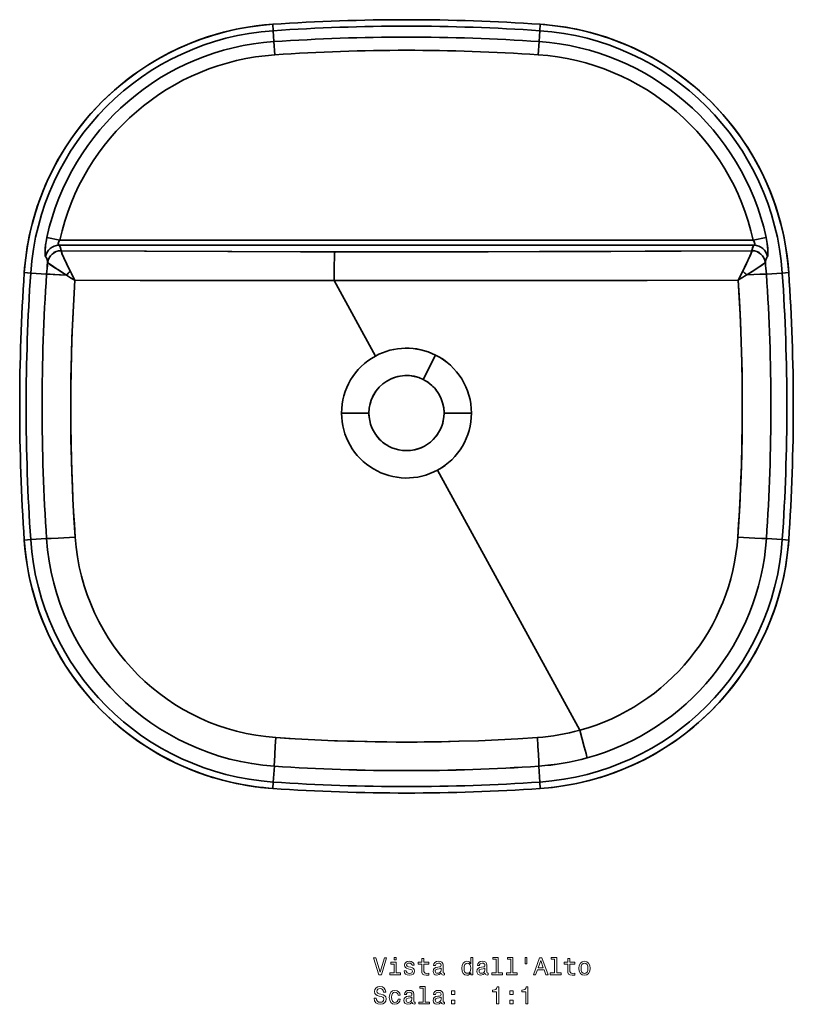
# Model space of a CAD drawing. Extents: x 365 to 1744, y 69 to 1270.
# Tile 1 of 3: x 365 to 824, y 69 to 654. Entities that reach past the tile are written whole.
import ezdxf

# ---------------------------------------------------------------- set-up
doc = ezdxf.new("R2010")
doc.units = 0

msp = doc.modelspace()

# ---------------------------------------------------------------- linework, layer by layer
at = {"color": 7, "lineweight": 35, "ltscale": 0.096033}
for p, q in [((514.91, 651.5), (515.17, 647.67)), ((514.91, 651.5), (515.17, 647.67)), ((673.85, 651.5), (673.59, 647.67)), ((673.85, 651.5), (673.59, 647.67)), ((367.25, 503.84), (371.08, 503.58)), ((367.25, 503.84), (371.08, 503.58)), ((821.51, 503.84), (817.68, 503.58)), ((821.51, 503.84), (817.68, 503.58)), ((367.25, 344.9), (371.08, 345.16)), ((367.25, 344.9), (371.08, 345.16)), ((821.51, 344.9), (817.68, 345.16)), ((821.51, 344.9), (817.68, 345.16)), ((514.91, 197.24), (515.17, 201.07)), ((514.91, 197.24), (515.17, 201.07)), ((673.85, 197.24), (673.59, 201.07)), ((673.85, 197.24), (673.59, 201.07))]:
    msp.add_line(p, q, dxfattribs=at)
at = {"color": 7, "lineweight": 35, "ltscale": 0.163015}
for p, q in [((515.59, 641.16), (515.17, 647.67)), ((673.59, 647.67), (673.12, 641.16))]:
    msp.add_line(p, q, dxfattribs=at)
at = {"color": 7, "lineweight": 35, "ltscale": 0.163019}
msp.add_line((515.59, 641.16), (515.17, 647.67), dxfattribs=at)
at = {"color": 7, "lineweight": 35, "ltscale": 0.16302}
msp.add_line((673.12, 641.16), (673.59, 647.67), dxfattribs=at)
at = {"color": 7, "lineweight": 35, "ltscale": 0.195918}
for p, q in [((516.12, 633.34), (515.59, 641.16)), ((673.12, 641.16), (672.59, 633.34)), ((380.68, 524.8), (388.34, 523.12)), ((380.68, 524.8), (388.34, 523.12))]:
    msp.add_line(p, q, dxfattribs=at)
at = {"color": 7, "lineweight": 35, "ltscale": 0.195919}
for p, q in [((516.13, 633.34), (515.59, 641.16)), ((673.12, 641.16), (672.59, 633.34))]:
    msp.add_line(p, q, dxfattribs=at)
at = {"color": 7, "lineweight": 35, "ltscale": 0.025804}
for p, q in [((388.34, 523.12), (389.37, 523.12)), ((389.37, 523.12), (388.34, 523.12))]:
    msp.add_line(p, q, dxfattribs=at)
at = {"color": 7, "lineweight": 35}
for p, q in [((389.37, 523.12), (799.39, 523.12)), ((799.39, 523.12), (389.37, 523.12)), ((388.49, 520.13), (800.26, 520.13)), ((388.49, 520.13), (800.26, 520.13)), ((551.31, 499.2), (575.88, 454.24)), ((575.88, 454.24), (551.31, 499.2)), ((612.88, 386.5), (697.37, 231.84)), ((697.37, 231.84), (612.88, 386.5))]:
    msp.add_line(p, q, dxfattribs=at)
at = {"color": 7, "lineweight": 35, "ltscale": 0.025806}
for p, q in [((799.39, 523.12), (800.42, 523.12)), ((800.42, 523.12), (799.39, 523.12))]:
    msp.add_line(p, q, dxfattribs=at)
at = {"color": 7, "lineweight": 35, "ltscale": 0.195917}
for p, q in [((808.08, 524.8), (800.42, 523.12)), ((800.42, 523.12), (808.08, 524.8))]:
    msp.add_line(p, q, dxfattribs=at)
at = {"color": 7, "lineweight": 35, "ltscale": 0.016592}
for p, q in [((387.83, 520.13), (388.49, 520.13)), ((387.83, 520.13), (388.49, 520.13)), ((800.26, 520.13), (800.93, 520.13)), ((800.26, 520.13), (800.93, 520.13))]:
    msp.add_line(p, q, dxfattribs=at)
at = {"color": 7, "lineweight": 35, "ltscale": 0.000635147}
msp.add_line((389.09, 516.92), (389.1, 516.89), dxfattribs=at)
msp.add_line((389.09, 516.92), (389.1, 516.89), dxfattribs=at)
at = {"color": 7, "lineweight": 35, "ltscale": 0.000634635}
for p, q in [((799.66, 516.89), (799.67, 516.92)), ((799.67, 516.92), (799.66, 516.89))]:
    msp.add_line(p, q, dxfattribs=at)
at = {"color": 7, "lineweight": 35, "ltscale": 0.236217}
for p, q in [((371.08, 503.58), (380.51, 502.9)), ((380.51, 502.9), (371.08, 503.58))]:
    msp.add_line(p, q, dxfattribs=at)
at = {"color": 7, "lineweight": 35, "ltscale": 0.236216}
msp.add_line((808.25, 502.97), (817.68, 503.58), dxfattribs=at)
msp.add_line((808.25, 502.97), (817.68, 503.58), dxfattribs=at)
at = {"color": 7, "lineweight": 35, "ltscale": 0.406746}
for p, q in [((611.64, 454.89), (604.36, 440.34)), ((611.64, 454.89), (604.36, 440.34)), ((632.97, 420.37), (616.7, 420.37)), ((632.97, 420.37), (616.7, 420.37))]:
    msp.add_line(p, q, dxfattribs=at)
at = {"color": 7, "lineweight": 35, "ltscale": 0.038769}
msp.add_line((611, 453.62), (610.31, 452.23), dxfattribs=at)
at = {"color": 7, "lineweight": 35, "ltscale": 0.03877}
msp.add_line((611, 453.62), (610.31, 452.23), dxfattribs=at)
at = {"color": 7, "lineweight": 35, "ltscale": 0.406744}
msp.add_line((555.78, 420.37), (572.05, 420.37), dxfattribs=at)
msp.add_line((555.78, 420.37), (572.05, 420.37), dxfattribs=at)
at = {"color": 7, "lineweight": 35, "ltscale": 0.23633}
msp.add_line((380.51, 345.77), (371.08, 345.16), dxfattribs=at)
at = {"color": 7, "lineweight": 35, "ltscale": 0.236332}
for p, q in [((380.51, 345.77), (371.08, 345.16)), ((817.68, 345.16), (808.25, 345.84))]:
    msp.add_line(p, q, dxfattribs=at)
at = {"color": 7, "lineweight": 35, "ltscale": 0.236329}
msp.add_line((808.25, 345.84), (817.68, 345.16), dxfattribs=at)
at = {"color": 7, "lineweight": 35, "ltscale": 0.236418}
for p, q in [((515.85, 210.5), (515.17, 201.07)), ((515.17, 201.07), (515.85, 210.5))]:
    msp.add_line(p, q, dxfattribs=at)
at = {"color": 7, "lineweight": 35, "ltscale": 0.236417}
msp.add_line((672.98, 210.51), (673.59, 201.07), dxfattribs=at)
msp.add_line((672.98, 210.51), (673.59, 201.07), dxfattribs=at)
at = {"color": 7, "lineweight": 35}
for points in [[(514.91, 651.5), (509.99, 651.09), (505.08, 650.52), (500.19, 649.8), (495.33, 648.93), (490.5, 647.91), (485.7, 646.74), (480.94, 645.42), (476.22, 643.96), (471.55, 642.35), (466.93, 640.59), (462.37, 638.69), (457.88, 636.65), (453.44, 634.47), (449.08, 632.16), (444.79, 629.71), (440.58, 627.12), (436.45, 624.41), (432.41, 621.57), (428.46, 618.61), (424.6, 615.52), (420.84, 612.32), (417.18, 609), (413.63, 605.57), (410.18, 602.03), (406.85, 598.38), (403.63, 594.63), (400.53, 590.79), (397.55, 586.85), (394.69, 582.82), (391.97, 578.7), (389.37, 574.5), (386.9, 570.22), (384.57, 565.87), (382.37, 561.45), (380.31, 556.96), (378.39, 552.4), (376.62, 547.79), (374.99, 543.13), (373.5, 538.42), (372.17, 533.67), (370.98, 528.87), (369.94, 524.04), (369.05, 519.19), (368.31, 514.3), (367.73, 509.4), (367.46, 506.62), (367.25, 503.84)], [(821.51, 503.84), (821.1, 508.76), (820.53, 513.67), (819.81, 518.56), (818.94, 523.42), (817.92, 528.25), (816.75, 533.05), (815.43, 537.81), (813.97, 542.53), (812.36, 547.2), (810.6, 551.82), (808.7, 556.37), (806.66, 560.87), (804.48, 565.31), (802.17, 569.67), (799.71, 573.96), (797.13, 578.17), (794.42, 582.3), (791.58, 586.34), (788.62, 590.29), (785.53, 594.15), (782.33, 597.91), (779.01, 601.57), (775.58, 605.12), (772.04, 608.57), (768.39, 611.9), (764.64, 615.12), (760.8, 618.22), (756.86, 621.2), (752.83, 624.05), (748.71, 626.78), (744.51, 629.38), (740.23, 631.85), (735.88, 634.18), (731.45, 636.38), (726.96, 638.44), (722.41, 640.35), (717.8, 642.13), (713.14, 643.76), (708.43, 645.24), (703.68, 646.58), (698.88, 647.77), (694.05, 648.81), (689.2, 649.7), (684.31, 650.44), (679.41, 651.02), (676.63, 651.29), (673.85, 651.5)], [(379.94, 513.26), (379.87, 513.38), (379.76, 513.85), (379.68, 514.52), (379.64, 515.36), (379.66, 517.13), (379.8, 519.16), (379.96, 520.67), (380.19, 522.22), (380.68, 524.8)], [(380.68, 524.8), (380.22, 522.42), (379.89, 520.04), (379.75, 518.56), (379.66, 517.11), (379.64, 515.96), (379.66, 514.88), (379.7, 514.27), (379.77, 513.75), (379.87, 513.37), (379.94, 513.26)], [(388.34, 523.12), (388.02, 522.69), (387.76, 522.23), (387.61, 521.88), (387.51, 521.52), (387.45, 520.98), (387.5, 520.54), (387.64, 520.26), (387.83, 520.13)], [(388.34, 523.12), (387.88, 522.44), (387.58, 521.77), (387.45, 521.14), (387.47, 520.67), (387.59, 520.33), (387.68, 520.21), (387.83, 520.13)], [(800.93, 520.13), (801.09, 520.23), (801.22, 520.43), (801.29, 520.73), (801.3, 521.17), (801.21, 521.66), (801.02, 522.18), (800.75, 522.66), (800.42, 523.12)], [(800.93, 520.13), (801.04, 520.18), (801.13, 520.28), (801.27, 520.6), (801.31, 521.04), (801.26, 521.47), (801.12, 521.93), (800.9, 522.41), (800.68, 522.76), (800.42, 523.12)], [(808.08, 524.8), (808.54, 522.4), (808.87, 520.04), (809.04, 518.13), (809.12, 516.37), (809.1, 514.87), (809.04, 514.15), (808.96, 513.61), (808.87, 513.33), (808.81, 513.26)], [(808.81, 513.26), (808.88, 513.37), (809, 513.81), (809.08, 514.54), (809.12, 515.41), (809.12, 516.36), (809.07, 517.64), (808.98, 518.97), (808.71, 521.26), (808.33, 523.57), (808.08, 524.8)], [(387.83, 520.13), (388.1, 519.82), (388.32, 519.52), (388.53, 519.13), (388.69, 518.74), (388.78, 518.44), (388.93, 517.71), (389.09, 516.92)], [(387.83, 520.13), (388.13, 519.79), (388.36, 519.45), (388.56, 519.06), (388.71, 518.67), (388.8, 518.35), (388.96, 517.56), (389.09, 516.92)], [(394.64, 504.6), (393.02, 507.89), (391.51, 511.06), (390.62, 513.01), (389.85, 514.77), (389.3, 516.16), (389.12, 516.73), (389.1, 516.89)], [(389.1, 516.89), (488.25, 516.46), (531.46, 516.31), (551.8, 516.25)], [(551.8, 516.25), (490.63, 516.45), (389.1, 516.89)], [(394.64, 504.6), (392.57, 508.82), (390.74, 512.74), (389.64, 515.29), (389.28, 516.23), (389.12, 516.74), (389.1, 516.89)], [(551.31, 499.2), (551.35, 504.32), (551.43, 509.17), (551.51, 511.84), (551.6, 514.08), (551.68, 515.38), (551.73, 515.84), (551.8, 516.25)], [(551.31, 499.2), (551.35, 504.32), (551.43, 509.17), (551.51, 511.84), (551.6, 514.08), (551.68, 515.38), (551.73, 515.84), (551.8, 516.25)], [(551.8, 516.25), (596.71, 516.2), (627.53, 516.23), (673.33, 516.36), (736.16, 516.61), (799.66, 516.89)], [(799.66, 516.89), (715.87, 516.52), (682.6, 516.39), (642.82, 516.26), (611.6, 516.21), (590.61, 516.2), (551.8, 516.25)], [(799.66, 516.89), (799.6, 516.6), (799.5, 516.29), (799.18, 515.44), (798.4, 513.6), (797.41, 511.41), (796.3, 509.04), (794.18, 504.72)], [(794.18, 504.72), (795.79, 507.98), (797.28, 511.12), (798.16, 513.05), (798.91, 514.79), (799.46, 516.17), (799.64, 516.73), (799.66, 516.89)], [(799.67, 516.92), (799.9, 518.07), (800.05, 518.69), (800.24, 519.17), (800.42, 519.49), (800.64, 519.81), (800.93, 520.13)], [(799.67, 516.92), (799.86, 517.87), (800, 518.51), (800.1, 518.83), (800.32, 519.32), (800.64, 519.8), (800.93, 520.13)], [(381.15, 509.87), (380.97, 510.88), (380.78, 511.72), (380.61, 512.2), (380.41, 512.61), (380.21, 512.93), (379.94, 513.26)], [(379.94, 513.26), (380.22, 512.9), (380.44, 512.55), (380.64, 512.14), (380.79, 511.72), (380.87, 511.38), (381.02, 510.55), (381.15, 509.87)], [(381.16, 509.85), (381.37, 509.68), (382.32, 508.99), (384.9, 507.2), (388.11, 505.06), (392.27, 502.4)], [(392.27, 502.4), (389.18, 504.37), (386.26, 506.29), (384.01, 507.81), (382.18, 509.09), (381.35, 509.7), (381.16, 509.85)], [(796.59, 502.47), (799.78, 504.5), (802.76, 506.46), (805.28, 508.17), (807.09, 509.46), (807.59, 509.85)], [(796.59, 502.47), (799.66, 504.42), (802.56, 506.33), (805.12, 508.06), (807.04, 509.42), (807.59, 509.85)], [(808.81, 513.26), (808.5, 512.85), (808.26, 512.45), (808.07, 512.02), (807.94, 511.59), (807.79, 510.87), (807.61, 509.87)], [(807.61, 509.87), (807.79, 510.88), (807.93, 511.56), (808.03, 511.89), (808.24, 512.4), (808.54, 512.91), (808.81, 513.26)], [(392.27, 502.4), (388.16, 502.64), (384.48, 502.83), (381.71, 502.93), (380.69, 502.93), (380.54, 502.91), (380.51, 502.9)], [(392.27, 502.4), (385.35, 502.79), (382.63, 502.9), (380.86, 502.93), (380.59, 502.92), (380.52, 502.91), (380.51, 502.9)], [(397.52, 346.65), (397.02, 354.25), (396.58, 361.86), (396.18, 369.48), (395.83, 377.1), (395.54, 384.74), (395.29, 392.38), (395.05, 402.57), (394.9, 412.77), (394.84, 422.97), (394.88, 434.45), (395.04, 445.92), (395.32, 457.39), (395.72, 468.85), (396.05, 476.47), (396.43, 484.1), (397.09, 495.5), (397.34, 499.29)], [(397.34, 499.29), (396.64, 487.91), (396.05, 476.5), (395.58, 465.07), (395.22, 453.63), (394.97, 441.39), (394.85, 429.14), (394.86, 416.89), (395.01, 404.65), (395.29, 392.4), (395.68, 380.94), (396.18, 369.49), (396.79, 358.06), (397.52, 346.65)], [(551.31, 499.2), (524.4, 499.15), (488.52, 499.12), (441, 499.18), (397.34, 499.29)], [(551.31, 499.2), (501.57, 499.13), (468.78, 499.14), (436.14, 499.19), (397.34, 499.29)], [(791.42, 499.29), (737.33, 499.16), (692.43, 499.12), (660.8, 499.15), (634.73, 499.21), (598.51, 499.27), (575.68, 499.25), (551.31, 499.2)], [(791.42, 499.29), (730.64, 499.15), (694.08, 499.12), (642.77, 499.19), (603.98, 499.27), (578.66, 499.26), (551.31, 499.2)], [(791.42, 499.29), (792.16, 487.13), (792.78, 474.95), (793.26, 462.75), (793.61, 450.55), (793.83, 438.33), (793.92, 426.1), (793.87, 413.86), (793.69, 401.63), (793.38, 389.4), (792.93, 377.17), (792.58, 369.55), (792.19, 361.92), (791.74, 354.31), (791.24, 346.71)], [(791.24, 346.71), (792.01, 358.87), (792.66, 371.06), (793.17, 383.26), (793.55, 395.48), (793.8, 407.7), (793.91, 419.94), (793.89, 432.18), (793.74, 444.42), (793.45, 456.65), (793.04, 468.87), (792.59, 479.03), (792.05, 489.17), (791.42, 499.29)], [(796.59, 502.47), (800.67, 502.71), (804.32, 502.89), (807.05, 502.99), (808.07, 502.99), (808.21, 502.98), (808.25, 502.97)], [(796.59, 502.47), (800.68, 502.71), (804.32, 502.89), (807.05, 502.99), (808.07, 502.99), (808.21, 502.98), (808.25, 502.97)], [(397.52, 346.65), (387.4, 346.02), (383.26, 345.81), (381.19, 345.75), (380.65, 345.75), (380.54, 345.76), (380.51, 345.77)], [(397.52, 346.65), (387.39, 346.02), (383.26, 345.81), (381.19, 345.75), (380.65, 345.75), (380.54, 345.76), (380.51, 345.77)], [(791.24, 346.71), (801.37, 346.08), (805.5, 345.88), (807.57, 345.81), (808.11, 345.82), (808.22, 345.83), (808.25, 345.84)], [(791.24, 346.71), (801.37, 346.08), (805.5, 345.88), (807.57, 345.81), (808.11, 345.82), (808.22, 345.83), (808.25, 345.84)], [(367.25, 344.9), (367.66, 339.98), (368.23, 335.07), (368.95, 330.18), (369.82, 325.32), (370.84, 320.49), (372.01, 315.69), (373.32, 310.93), (374.79, 306.21), (376.4, 301.54), (378.16, 296.92), (380.06, 292.37), (382.1, 287.87), (384.28, 283.43), (386.59, 279.07), (389.04, 274.78), (391.63, 270.57), (394.34, 266.44), (397.18, 262.4), (400.14, 258.45), (403.23, 254.59), (406.43, 250.83), (409.75, 247.17), (413.18, 243.62), (416.72, 240.17), (420.37, 236.84), (424.12, 233.62), (427.96, 230.52), (431.9, 227.54), (435.93, 224.69), (440.05, 221.96), (444.25, 219.36), (448.53, 216.89), (452.88, 214.56), (457.3, 212.36), (461.79, 210.3), (466.34, 208.39), (470.95, 206.61), (475.62, 204.98), (480.33, 203.5), (485.08, 202.16), (489.88, 200.97), (494.7, 199.93), (499.56, 199.04), (504.45, 198.3), (509.35, 197.72), (512.13, 197.45), (514.91, 197.24)], [(673.85, 197.24), (678.77, 197.65), (683.68, 198.22), (688.57, 198.94), (693.43, 199.81), (698.26, 200.83), (703.06, 202), (707.82, 203.32), (712.54, 204.78), (717.21, 206.39), (721.82, 208.15), (726.38, 210.05), (730.88, 212.09), (735.31, 214.27), (739.68, 216.58), (743.97, 219.03), (748.18, 221.62), (752.31, 224.33), (756.35, 227.17), (760.3, 230.13), (764.16, 233.22), (767.92, 236.42), (771.58, 239.74), (775.13, 243.17), (778.57, 246.71), (781.91, 250.36), (785.13, 254.11), (788.23, 257.95), (791.21, 261.89), (794.06, 265.92), (796.79, 270.04), (799.39, 274.24), (801.86, 278.52), (804.19, 282.87), (806.39, 287.29), (808.45, 291.78), (810.36, 296.34), (812.14, 300.95), (813.77, 305.61), (815.25, 310.32), (816.59, 315.07), (817.78, 319.87), (818.82, 324.7), (819.71, 329.55), (820.45, 334.44), (821.03, 339.34), (821.29, 342.12), (821.51, 344.9)], [(697.37, 231.84), (700.01, 222.05), (701.05, 218.05), (701.54, 216.04), (701.65, 215.52), (701.66, 215.41), (701.66, 215.38)], [(697.37, 231.84), (700.01, 222.05), (701.05, 218.05), (701.54, 216.04), (701.65, 215.52), (701.66, 215.41), (701.66, 215.38)], [(516.69, 227.52), (516.36, 222.31), (516.07, 217.39), (515.87, 213.26), (515.82, 211.19), (515.82, 210.64), (515.84, 210.53), (515.85, 210.5)], [(516.69, 227.52), (516.36, 222.31), (516.07, 217.39), (515.88, 213.26), (515.82, 211.19), (515.82, 210.64), (515.84, 210.53), (515.85, 210.5)], [(672.13, 227.53), (660.51, 226.78), (648.88, 226.16), (637.23, 225.65), (625.58, 225.27), (615.2, 225.03), (604.81, 224.88), (594.43, 224.83), (582.74, 224.89), (571.06, 225.08), (559.39, 225.38), (547.72, 225.81), (539.95, 226.16), (532.19, 226.56), (524.44, 227.02), (516.69, 227.52)], [(516.69, 227.52), (528.3, 226.78), (539.94, 226.16), (551.58, 225.65), (563.24, 225.27), (575.7, 224.99), (588.16, 224.85), (600.63, 224.85), (613.09, 224.99), (625.55, 225.27), (637.21, 225.65), (648.87, 226.16), (660.51, 226.78), (672.13, 227.53)], [(672.13, 227.53), (672.46, 222.31), (672.75, 217.39), (672.95, 213.26), (673.01, 211.19), (673, 210.65), (672.99, 210.54), (672.98, 210.51)], [(672.13, 227.53), (672.46, 222.31), (672.75, 217.39), (672.95, 213.26), (673.01, 211.19), (673, 210.65), (672.99, 210.54), (672.98, 210.51)]]:
    msp.add_lwpolyline(points, dxfattribs=at)
at = {"color": 7, "lineweight": 13}
for points in [[(581.22, 96.51), (578.72, 87.99), (576.14, 96.51), (574.77, 96.51), (578, 86.49), (579.44, 86.49), (582.59, 96.51)], [(588.28, 87.56), (588.28, 93.97), (585.03, 93.97), (585.03, 92.89), (587.02, 92.89), (587.02, 87.56), (584.42, 87.56), (584.42, 86.49), (590.91, 86.49), (590.91, 87.56)], [(588.33, 96.84), (586.99, 96.84), (586.99, 95.4), (588.33, 95.4)], [(596.87, 91), (595.65, 91.29), (594.74, 91.62), (594.44, 92.3), (594.52, 92.78), (594.83, 93.12), (595.32, 93.34), (596.02, 93.42), (596.7, 93.34), (597.23, 93.08), (597.58, 92.69), (597.72, 92.17), (598.96, 92.17), (598.96, 92.2), (598.74, 93.14), (598.15, 93.87), (597.23, 94.33), (596.02, 94.51), (594.8, 94.33), (593.9, 93.86), (593.34, 93.15), (593.17, 92.26), (593.3, 91.39), (593.7, 90.79), (594.36, 90.36), (595.33, 90.05), (596.74, 89.71), (597.61, 89.35), (597.84, 89.06), (597.92, 88.63), (597.79, 88.09), (597.45, 87.69), (596.89, 87.43), (596.14, 87.34), (595.34, 87.43), (594.77, 87.73), (594.38, 88.22), (594.22, 88.9), (593, 88.9), (593.2, 87.75), (593.79, 86.91), (594.72, 86.41), (596.02, 86.22), (597.38, 86.41), (598.37, 86.91), (598.98, 87.72), (599.19, 88.77), (599.03, 89.68), (598.59, 90.3), (597.85, 90.7)], [(603.46, 92.89), (603.46, 89.02), (603.54, 87.76), (603.95, 86.9), (604.75, 86.39), (606.12, 86.22), (607.62, 86.29), (607.62, 87.39), (606.53, 87.3), (605.53, 87.42), (605, 87.78), (604.77, 88.38), (604.72, 89.23), (604.72, 92.89), (607.62, 92.89), (607.62, 93.97), (604.72, 93.97), (604.72, 96.23), (603.46, 96.23), (603.46, 93.97), (601.27, 93.97), (601.27, 92.89)], [(615.03, 87.5), (615.03, 87.46), (615.1, 86.97), (615.32, 86.62), (616.22, 86.35), (616.93, 86.47), (616.93, 87.44), (616.63, 87.4), (616.22, 87.59), (616.15, 88.17), (616.15, 92.17), (615.98, 93.19), (615.47, 93.91), (614.6, 94.35), (613.36, 94.51), (612.15, 94.33), (611.25, 93.84), (610.69, 93.08), (610.5, 92.07), (610.5, 91.98), (611.64, 91.98), (611.74, 92.59), (612.06, 93.02), (612.58, 93.28), (613.31, 93.38), (614.02, 93.31), (614.52, 93.09), (614.83, 92.72), (614.93, 92.2), (614.87, 91.59), (614.64, 91.29), (614.06, 91.15), (612.98, 91.03), (611.74, 90.77), (610.86, 90.31), (610.34, 89.59), (610.19, 88.53), (610.33, 87.57), (610.78, 86.87), (611.5, 86.42), (612.49, 86.26), (613.83, 86.57)], [(632.53, 87.69), (632.53, 86.49), (633.8, 86.49), (633.8, 96.84), (632.55, 96.84), (632.55, 93.05), (631.58, 94.15), (630.99, 94.4), (630.32, 94.51), (629.09, 94.22), (628.14, 93.41), (627.52, 92.11), (627.3, 90.37), (627.52, 88.63), (628.14, 87.32), (629.09, 86.49), (630.32, 86.22), (630.99, 86.32), (631.6, 86.58)], [(641.05, 87.5), (641.05, 87.46), (641.12, 86.97), (641.34, 86.62), (642.25, 86.35), (642.95, 86.47), (642.95, 87.44), (642.65, 87.4), (642.25, 87.59), (642.17, 88.17), (642.17, 92.17), (642, 93.19), (641.5, 93.91), (640.62, 94.35), (639.38, 94.51), (638.17, 94.33), (637.28, 93.84), (636.71, 93.08), (636.53, 92.07), (636.53, 91.98), (637.66, 91.98), (637.77, 92.59), (638.08, 93.02), (638.6, 93.28), (639.34, 93.38), (640.04, 93.31), (640.55, 93.09), (640.85, 92.72), (640.95, 92.2), (640.89, 91.59), (640.66, 91.29), (640.09, 91.15), (639, 91.03), (637.77, 90.77), (636.89, 90.31), (636.37, 89.59), (636.21, 88.53), (636.35, 87.57), (636.8, 86.87), (637.52, 86.42), (638.51, 86.26), (639.85, 86.57)], [(647.65, 95.77), (647.65, 87.56), (645.04, 87.56), (645.04, 86.49), (651.51, 86.49), (651.51, 87.56), (648.92, 87.56), (648.92, 96.84), (645.66, 96.84), (645.66, 95.77)], [(656.32, 95.77), (656.32, 87.56), (653.72, 87.56), (653.72, 86.49), (660.19, 86.49), (660.19, 87.56), (657.59, 87.56), (657.59, 96.84), (654.34, 96.84), (654.34, 95.77)], [(664.98, 96.85), (664.98, 92.93), (665.95, 92.93), (665.95, 96.85)], [(669.75, 86.49), (671.08, 86.49), (672.13, 89.43), (676.12, 89.43), (677.17, 86.49), (678.53, 86.49), (674.87, 96.51), (673.4, 96.51)], [(672.59, 90.66), (674.13, 95.07), (675.68, 90.66)], [(682.35, 95.77), (682.35, 87.56), (679.74, 87.56), (679.74, 86.49), (686.21, 86.49), (686.21, 87.56), (683.62, 87.56), (683.62, 96.84), (680.36, 96.84), (680.36, 95.77)], [(690.2, 92.89), (690.2, 89.02), (690.29, 87.76), (690.69, 86.9), (691.5, 86.39), (692.87, 86.22), (694.36, 86.29), (694.36, 87.39), (693.27, 87.3), (692.28, 87.42), (691.74, 87.78), (691.51, 88.38), (691.47, 89.23), (691.47, 92.89), (694.36, 92.89), (694.36, 93.97), (691.47, 93.97), (691.47, 96.23), (690.2, 96.23), (690.2, 93.97), (688.01, 93.97), (688.01, 92.89)], [(696.8, 90.36), (697.03, 88.6), (697.69, 87.3), (698.74, 86.49), (700.16, 86.22), (701.55, 86.49), (702.61, 87.29), (703.27, 88.58), (703.51, 90.36), (703.27, 92.11), (702.61, 93.42), (701.55, 94.22), (700.16, 94.51), (698.74, 94.22), (697.69, 93.41), (697.03, 92.11)], [(614.88, 89.2), (614.71, 88.45), (614.25, 87.88), (613.56, 87.5), (612.71, 87.37), (612.16, 87.44), (611.77, 87.68), (611.53, 88.08), (611.45, 88.64), (611.51, 89.15), (611.74, 89.51), (612.66, 89.91), (613.83, 90.08), (614.88, 90.43)], [(630.53, 93.37), (631.37, 93.17), (632, 92.6), (632.38, 91.67), (632.52, 90.37), (632.38, 89.06), (632, 88.12), (631.37, 87.55), (630.53, 87.36), (629.74, 87.55), (629.13, 88.12), (628.73, 89.07), (628.6, 90.37), (628.73, 91.65), (629.13, 92.59), (629.74, 93.17)], [(640.91, 89.2), (640.73, 88.45), (640.27, 87.88), (639.58, 87.5), (638.73, 87.37), (638.18, 87.44), (637.79, 87.68), (637.55, 88.08), (637.48, 88.64), (637.53, 89.15), (637.77, 89.51), (638.69, 89.91), (639.85, 90.08), (640.91, 90.43)], [(698.1, 90.37), (698.23, 91.67), (698.63, 92.6), (699.28, 93.18), (700.16, 93.38), (701.02, 93.18), (701.67, 92.62), (702.07, 91.67), (702.22, 90.37), (702.07, 89.06), (701.67, 88.11), (701.02, 87.53), (700.16, 87.34), (699.28, 87.53), (698.63, 88.11), (698.23, 89.06)], [(576.44, 72.52), (575.13, 72.52), (575.42, 70.99), (576.14, 69.87), (577.25, 69.19), (578.74, 68.94), (580.23, 69.17), (581.34, 69.81), (582.04, 70.8), (582.3, 72.11), (582.09, 73.3), (581.48, 74.06), (580.5, 74.56), (579.19, 74.94), (578.07, 75.21), (577.33, 75.53), (576.91, 75.99), (576.79, 76.71), (576.91, 77.36), (577.29, 77.85), (577.87, 78.18), (578.66, 78.3), (579.47, 78.15), (580.1, 77.76), (580.52, 77.11), (580.72, 76.23), (582.03, 76.23), (582.03, 76.26), (581.8, 77.62), (581.12, 78.63), (580.06, 79.26), (578.62, 79.48), (577.32, 79.26), (576.31, 78.66), (575.66, 77.72), (575.43, 76.51), (575.62, 75.43), (576.17, 74.69), (577.03, 74.2), (578.21, 73.83), (579.38, 73.5), (580.26, 73.18), (580.79, 72.72), (580.98, 71.97), (580.81, 71.21), (580.36, 70.63), (579.68, 70.27), (578.8, 70.15), (577.82, 70.31), (577.07, 70.77), (576.6, 71.52)], [(589.34, 74.39), (590.59, 74.39), (590.33, 75.54), (589.71, 76.45), (588.74, 77.01), (587.49, 77.23), (586.11, 76.94), (585.06, 76.13), (584.39, 74.82), (584.16, 73.06), (584.38, 71.32), (585.03, 70.02), (586.05, 69.22), (587.45, 68.94), (588.69, 69.16), (589.65, 69.76), (590.32, 70.72), (590.6, 71.98), (589.39, 71.98), (589.18, 71.18), (588.77, 70.57), (588.2, 70.2), (587.49, 70.08), (586.61, 70.27), (585.98, 70.85), (585.59, 71.78), (585.46, 73.11), (585.59, 74.4), (585.99, 75.34), (586.64, 75.92), (587.49, 76.12), (588.24, 75.99), (588.8, 75.66), (589.18, 75.11)], [(597.68, 70.23), (597.68, 70.18), (597.75, 69.69), (597.97, 69.35), (598.87, 69.07), (599.58, 69.19), (599.58, 70.17), (599.28, 70.13), (598.87, 70.31), (598.8, 70.89), (598.8, 74.89), (598.63, 75.92), (598.13, 76.64), (597.25, 77.07), (596.01, 77.23), (594.8, 77.06), (593.9, 76.57), (593.34, 75.8), (593.15, 74.79), (593.15, 74.71), (594.29, 74.71), (594.39, 75.31), (594.71, 75.74), (595.23, 76), (595.96, 76.1), (596.67, 76.03), (597.17, 75.82), (597.48, 75.44), (597.58, 74.92), (597.52, 74.32), (597.29, 74.02), (596.71, 73.87), (595.63, 73.76), (594.39, 73.5), (593.51, 73.04), (593, 72.32), (592.84, 71.25), (592.98, 70.3), (593.43, 69.59), (594.15, 69.15), (595.14, 68.99), (596.48, 69.29)], [(604.28, 78.5), (604.28, 70.28), (601.67, 70.28), (601.67, 69.22), (608.14, 69.22), (608.14, 70.28), (605.55, 70.28), (605.55, 79.56), (602.29, 79.56), (602.29, 78.5)], [(615.03, 70.23), (615.03, 70.18), (615.1, 69.69), (615.32, 69.35), (616.22, 69.07), (616.93, 69.19), (616.93, 70.17), (616.63, 70.13), (616.22, 70.31), (616.15, 70.89), (616.15, 74.89), (615.98, 75.92), (615.47, 76.64), (614.6, 77.07), (613.36, 77.23), (612.15, 77.06), (611.25, 76.57), (610.69, 75.8), (610.5, 74.79), (610.5, 74.71), (611.64, 74.71), (611.74, 75.31), (612.06, 75.74), (612.58, 76), (613.31, 76.1), (614.02, 76.03), (614.52, 75.82), (614.83, 75.44), (614.93, 74.92), (614.87, 74.32), (614.64, 74.02), (614.06, 73.87), (612.98, 73.76), (611.74, 73.5), (610.86, 73.04), (610.34, 72.32), (610.19, 71.25), (610.33, 70.3), (610.78, 69.59), (611.5, 69.15), (612.49, 68.99), (613.83, 69.29)], [(621.09, 74.81), (623.08, 74.81), (623.08, 76.95), (621.09, 76.95)], [(647.85, 69.22), (649.16, 69.22), (649.16, 79.29), (648.18, 79.29), (647.92, 78.41), (647.4, 77.82), (646.61, 77.47), (645.52, 77.36), (645.52, 76.34), (647.85, 76.34)], [(655.79, 74.81), (657.78, 74.81), (657.78, 76.95), (655.79, 76.95)], [(665.2, 69.22), (666.51, 69.22), (666.51, 79.29), (665.53, 79.29), (665.27, 78.41), (664.75, 77.82), (663.96, 77.47), (662.87, 77.36), (662.87, 76.34), (665.2, 76.34)], [(597.53, 71.93), (597.36, 71.18), (596.9, 70.6), (596.21, 70.23), (595.36, 70.1), (594.81, 70.17), (594.42, 70.4), (594.18, 70.8), (594.11, 71.36), (594.16, 71.87), (594.39, 72.23), (595.32, 72.63), (596.48, 72.81), (597.53, 73.15)], [(614.88, 71.93), (614.71, 71.18), (614.25, 70.6), (613.56, 70.23), (612.71, 70.1), (612.16, 70.17), (611.77, 70.4), (611.53, 70.8), (611.45, 71.36), (611.51, 71.87), (611.74, 72.23), (612.66, 72.63), (613.83, 72.81), (614.88, 73.15)], [(621.09, 69.22), (623.08, 69.22), (623.08, 71.36), (621.09, 71.36)], [(655.79, 69.22), (657.78, 69.22), (657.78, 71.36), (655.79, 71.36)]]:
    msp.add_lwpolyline(points, close=True, dxfattribs=at)
at = {"color": 7, "lineweight": 35}
for centre, radius, start, end in [((525.72, 493.03), 158.84, 93.9035, 176.0965), ((594.38, -511.67), 1165.88, 86.09148, 93.90852), ((594.38, -511.67), 1165.88, 86.09149, 93.90852), ((594.38, -511.67), 1162.04, 86.09147, 93.90853), ((594.38, -511.67), 1162.04, 86.09147, 93.90853), ((663.04, 493.03), 158.84, 3.9035, 86.0965), ((525.72, 493.03), 155, 93.9035, 176.09651), ((525.72, 493.03), 155, 93.90356, 176.09644), ((594.38, -511.67), 1155.52, 86.09255, 93.90968), ((594.38, -511.67), 1155.52, 86.09255, 93.90968), ((663.04, 493.03), 155, 3.9035, 86.0965), ((663.04, 493.03), 155, 3.90356, 86.09644), ((525.72, 493.03), 148.48, 93.91223, 167.64549), ((525.72, 493.03), 148.48, 93.91223, 167.64549), ((663.04, 493.03), 148.48, 12.35451, 86.10511), ((663.04, 493.03), 148.48, 12.35451, 86.10511), ((525.72, 493.03), 140.64, 93.91245, 167.64549), ((525.72, 493.03), 140.64, 93.91245, 167.64549), ((594.38, -511.67), 1147.68, 86.09249, 93.90968), ((594.38, -511.67), 1147.68, 86.09249, 93.90968), ((663.04, 493.03), 140.64, 12.35451, 86.10532), ((663.04, 493.03), 140.64, 12.35451, 86.10532), ((525.65, 493.09), 145.48, 173.37729, 176.13319), ((525.65, 493.1), 145.47, 173.37792, 176.13397), ((381.22, 509.91), 0.082, 207.72298, 228.07528), ((381.22, 509.91), 0.082, 207.70638, 228.05895), ((807.54, 509.91), 0.082, 311.92529, 332.27637), ((807.54, 509.91), 0.082, 311.92395, 332.27653), ((663.1, 493.09), 145.48, 3.89247, 6.62272), ((663.11, 493.1), 145.47, 3.89169, 6.62205), ((1530.42, 424.37), 1165.88, 176.09148, 183.90852), ((1530.42, 424.37), 1165.88, 176.09148, 183.90852), ((1530.42, 424.37), 1162.04, 176.09147, 183.90853), ((1530.42, 424.37), 1162.04, 176.09147, 183.90853), ((413.49, 481.97), 29.46, 129.79997, 136.08595), ((413.49, 481.97), 29.45, 129.79437, 136.07958), ((875.8, 746.06), 538.35, 206.64813, 207.28226), ((855.84, 735.87), 515.94, 206.631, 207.29268), ((313.56, 745.75), 537.67, 332.71733, 333.36629), ((328.48, 738.13), 520.92, 332.70961, 333.37944), ((775.73, 482.47), 28.9, 43.79076, 50.3388), ((775.73, 482.47), 28.9, 43.79681, 50.34431), ((-341.66, 424.37), 1162.04, 356.09147, 3.90853), ((-341.66, 424.37), 1162.04, 356.09147, 3.90853), ((-341.66, 424.37), 1165.88, 356.09149, 3.90851), ((-341.66, 424.37), 1165.88, 356.09149, 3.90851), ((1538.47, 424.4), 1160.62, 176.12181, 183.88475), ((1538.47, 424.4), 1160.62, 176.1218, 183.88477), ((1159.14, 1745.45), 1460.56, 238.3287, 238.5619), ((1057.65, 1580.36), 1266.78, 238.31493, 238.5838), ((129.93, 1582.29), 1269.04, 301.41646, 301.69078), ((177.79, 1504.17), 1177.43, 301.4104, 301.70606), ((-349.71, 424.4), 1160.62, 356.11844, 3.88141), ((-349.72, 424.4), 1160.62, 356.11846, 3.8814), ((594.38, 420.37), 38.59, 63.4349, 118.64775), ((594.38, 420.37), 38.6, 63.43613, 118.64675), ((594.38, 420.37), 38.59, 118.64789, 179.99999), ((594.38, 420.37), 38.6, 118.64876, 179.99914), ((594.38, 420.37), 38.59, 359.99826, 63.43703), ((594.38, 420.37), 38.59, 0.00014, 63.43497), ((594.38, 420.37), 22.32, 63.4349, 180.00001), ((594.38, 420.37), 22.33, 63.43508, 179.99987), ((594.38, 420.35), 22.35, 85.3258, 114.00183), ((594.38, 420.37), 22.33, 0.00001, 63.43493), ((594.38, 420.37), 22.33, 0.00066, 63.43428), ((594.36, 420.35), 22.35, 35.88638, 60.59573), ((594.39, 420.36), 22.34, 144.42462, 168.50428), ((594.32, 420.36), 22.39, 0.01642, 13.16338), ((594.38, 420.37), 38.59, 179.99999, 298.64789), ((594.38, 420.37), 38.59, 179.99999, 298.64794), ((594.45, 420.38), 22.4, 180.01812, 191.97543), ((594.38, 420.37), 22.33, 180.00001, 359.99999), ((594.38, 420.37), 22.33, 180.00001, 359.99998), ((594.37, 420.38), 22.34, 322.34211, 347.80751), ((594.38, 420.37), 38.6, 298.6484, 359.99937), ((594.38, 420.37), 38.59, 298.64796, 359.99995), ((594.39, 420.39), 22.35, 215.02714, 239.93232), ((594.38, 420.39), 22.35, 264.3717, 293.61074), ((525.66, 355.66), 145.48, 183.89536, 266.13182), ((525.66, 355.65), 145.48, 183.89497, 266.13224), ((525.52, 355.53), 128.31, 183.96896, 266.05325), ((525.52, 355.53), 128.31, 183.96879, 266.0536), ((663.23, 355.53), 128.31, 285.43047, 356.05802), ((663.23, 355.53), 128.31, 285.43052, 356.058), ((663.1, 355.66), 145.48, 285.37285, 356.13024), ((663.1, 355.65), 145.48, 285.37257, 356.13058), ((525.72, 355.71), 158.84, 183.90349, 266.0965), ((525.72, 355.71), 155, 183.90349, 266.0965), ((525.72, 355.71), 155, 183.90356, 266.09644), ((663.04, 355.71), 155, 273.9035, 356.0965), ((663.04, 355.71), 155, 273.90356, 356.09644), ((663.04, 355.71), 158.84, 273.9035, 356.0965), ((663.24, 355.51), 128.29, 273.9719, 285.42986), ((663.21, 355.7), 128.48, 273.9807, 285.42095), ((663.1, 355.65), 145.48, 273.89331, 285.3727), ((663.1, 355.65), 145.47, 273.89265, 285.37231), ((594.38, 1368.66), 1160.82, 266.1208, 273.88242), ((594.38, 1368.66), 1160.81, 266.12078, 273.88243), ((594.38, 1360.41), 1162.04, 266.09147, 273.90853), ((594.38, 1360.41), 1162.04, 266.09148, 273.90853), ((594.38, 1360.41), 1165.88, 266.09148, 273.90852), ((594.38, 1360.41), 1165.88, 266.09148, 273.90852)]:
    msp.add_arc(centre, radius, start, end, dxfattribs=at)
for centre, major_axis, ratio, start_param, end_param in [((387.83, 512.16), (-5.65, -5.67), 0.992426, 3.929078, 5.354504), ((387.83, 512.16), (-5.65, -5.67), 0.992426, 3.929079, 5.354505), ((389.09, 508.95), (7.85, 1.55), 0.996053, 1.376828, 2.829697), ((389.09, 508.95), (7.85, 1.55), 0.996053, 1.376827, 2.829695), ((389.1, 508.92), (7.12, 3.65), 0.995211, 1.098606, 2.548946), ((389.1, 508.92), (7.12, 3.65), 0.995211, 1.098588, 2.548928), ((799.66, 508.92), (7.12, -3.65), 0.995211, 0.59264, 2.042981), ((799.66, 508.92), (7.12, -3.65), 0.995211, 0.592671, 2.043011), ((799.67, 508.95), (7.85, -1.55), 0.996053, 0.311886, 1.764756), ((799.67, 508.95), (7.85, -1.55), 0.996053, 0.311883, 1.764751), ((800.93, 512.16), (5.65, -5.67), 0.992426, 0.92868, 2.354106), ((800.93, 512.16), (5.65, -5.67), 0.992426, 0.928677, 2.354103)]:
    msp.add_ellipse(centre, major_axis=major_axis, ratio=ratio, start_param=start_param, end_param=end_param, dxfattribs=at)

doc.saveas('drawing.dxf')
